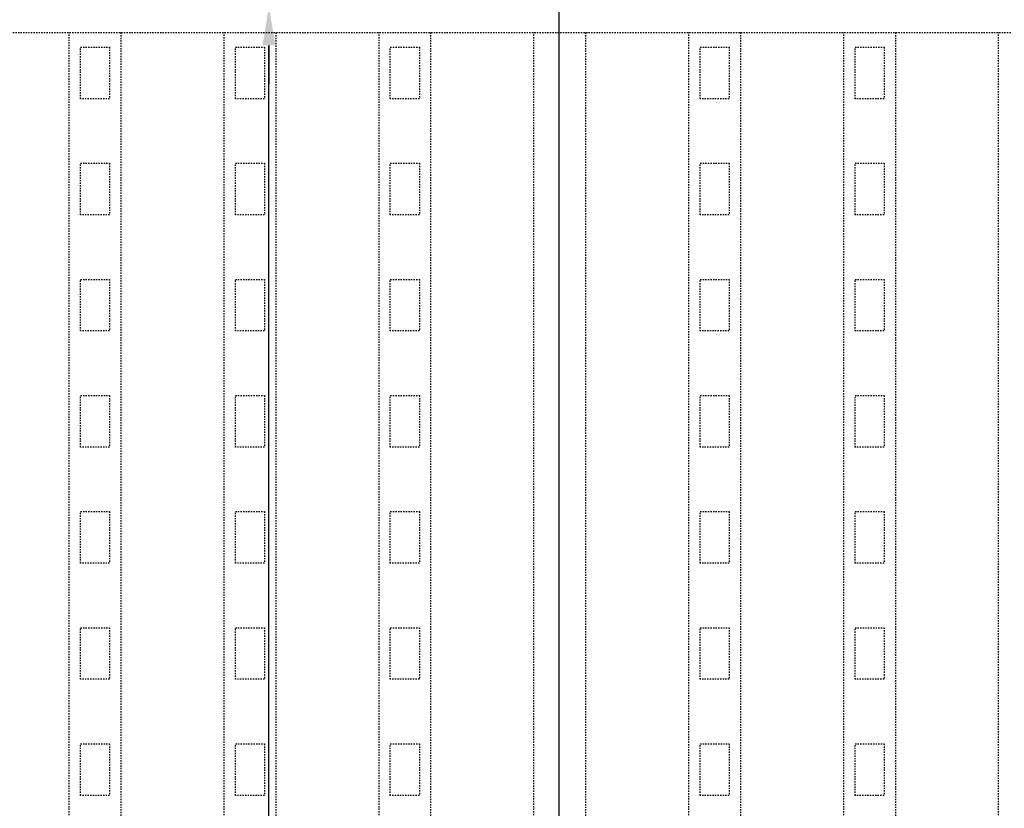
# Model space of a CAD drawing. Header units: inches. Extents: x 42 to 2941, y 45 to 289.
# Tile 8 of 21: x 938 to 1014, y 186 to 247. Entities that reach past the tile are written whole.
import ezdxf
from ezdxf import colors
from ezdxf.entities.mleader import LeaderData, LeaderLine
from ezdxf.math import Vec2, Vec3

# ---------------------------------------------------------------- set-up
doc = ezdxf.new("R2010")
doc.units = ezdxf.units.IN
doc.header["$MEASUREMENT"] = 0
doc.linetypes.add('Hidden 3_32_', pattern=[0.140625, 0.09375, -0.046875])
for name, color, linetype in [('A-DETL', 3, 'Continuous'), ('A-DETL-HDLN', 1, 'Hidden 3_32_'), ('G-ANNO-TEXT', 2, 'Continuous'), ('S-ANNO-DIMS', 1, 'Continuous')]:
    doc.layers.add(name, color=color, linetype=linetype)
doc.styles.add('Annotative', font='romans.shx', dxfattribs={"width": 0.8, "height": 0.125})
doc.dimstyles.new('Annotative', dxfattribs={"dimscale": 0, "dimtxt": 0.125, "dimasz": 0.125, "dimexe": 0.18, "dimexo": 0.0625, "dimgap": 0.09, "dimtad": 1, "dimdec": 3, "dimzin": 3, "dimdsep": 46, "dimlunit": 4, "dimtxsty": 'Annotative', "dimcen": 0.09, "dimclrt": 2, "dimazin": 2, "dimtfac": 1, "dimtdec": 3, "dimtmove": 1, "dimatfit": 3, "dimfxl": 1, "dimtfill": 1, "dimfrac": 2, "dimtolj": 1, "dimtzin": 0, "dimarcsym": 0})

# ---------------------------------------------------------------- blocks, each defined once
blk = doc.blocks.new('*D40')
at = {"layer": 'Defpoints', "color": 0, "transparency": 16777216}
for p in [(954.996, 248.399), (954.996, 247.899), (957.117, 248.399)]:
    blk.add_point(p, dxfattribs=at)
at = {"layer": 'S-ANNO-DIMS', "color": 0, "lineweight": -2, "transparency": 16777216}
for p, q in [((957.117, 269.745), (957.117, 248.399)), ((957.117, 251.399), (957.117, 254.399)), ((957.117, 247.899), (957.117, 248.399)), ((957.117, 247.899), (957.117, 248.399)), ((957.117, 244.899), (957.117, 241.899))]:
    blk.add_line(p, q, dxfattribs=at)
at = {"layer": 'S-ANNO-DIMS', "color": 0, "transparency": 16777216}
for points in [[(956.617, 251.399), (957.617, 251.399), (957.117, 248.399)], [(956.617, 244.899), (957.617, 244.899), (957.117, 247.899)]]:
    blk.add_solid(points, dxfattribs=at)
at = {"layer": 'S-ANNO-DIMS', "color": 2, "lineweight": -3, "transparency": 16777216, "insert": (950.957, 259.814), "char_height": 3, "attachment_point": 1, "rotation": 90, "line_spacing_factor": 0.983083, "style": 'Annotative', "bg_fill": 3, "box_fill_scale": 1.25, "bg_fill_color": 256, "bg_fill_true_color": 13158600, "bg_fill_transparency": 0}
blk.add_mtext('\\A1;1/2"', dxfattribs=at)
blk = doc.blocks.new('*D39')
at = {"layer": 'Defpoints', "color": 0, "transparency": 16777216}
for p in [(957.117, 247.899), (957.117, 247.899), (943.525, 93.649)]:
    blk.add_point(p, dxfattribs=at)
at = {"layer": 'S-ANNO-DIMS', "color": 0, "lineweight": -2, "transparency": 16777216}
blk.add_line((957.117, 96.649), (957.117, 244.899), dxfattribs=at)
at = {"layer": 'S-ANNO-DIMS', "color": 0, "transparency": 16777216}
for points in [[(956.617, 244.899), (957.617, 244.899), (957.117, 247.899)], [(956.617, 96.649), (957.617, 96.649), (957.117, 93.649)]]:
    blk.add_solid(points, dxfattribs=at)
at = {"layer": 'S-ANNO-DIMS', "color": 2, "lineweight": -3, "transparency": 16777216, "insert": (949.886, 170.774), "char_height": 3, "attachment_point": 5, "rotation": 90, "style": 'Annotative', "bg_fill": 3, "box_fill_scale": 1.25, "bg_fill_color": 256, "bg_fill_true_color": 13158600, "bg_fill_transparency": 0}
blk.add_mtext('\\A1;12\'-10 1/4"\\P(3/8" PLATE)', dxfattribs=at)

msp = doc.modelspace()

# ---------------------------------------------------------------- linework, layer by layer
at = {"layer": 'A-DETL', "lineweight": -3}
msp.add_line((979.58415, 247.89866), (979.58415, 93.64866), dxfattribs=at)
at = {"layer": 'A-DETL-HDLN', "lineweight": -3}
for p, q in [((718.08415, 245.89866), (1085.08415, 245.89866)), ((941.64665, 95.64866), (941.64665, 245.89866)), ((945.64665, 245.89866), (945.64665, 95.64866)), ((953.64665, 95.64866), (953.64665, 245.89866)), ((957.64665, 245.89866), (957.64665, 95.64866)), ((965.64665, 95.64866), (965.64665, 245.89866)), ((969.64665, 245.89866), (969.64665, 95.64866)), ((977.64665, 95.64866), (977.64665, 245.89866)), ((981.64665, 245.89866), (981.64665, 95.64866)), ((989.64665, 95.64866), (989.64665, 245.89866)), ((993.64665, 245.89866), (993.64665, 95.64866)), ((1001.64665, 95.64866), (1001.64665, 245.89866)), ((1005.64665, 245.89866), (1005.64665, 95.64866)), ((1013.64665, 95.64866), (1013.64665, 245.89866)), ((942.52165, 244.7719), (944.77165, 244.7719)), ((942.52165, 240.7719), (942.52165, 244.7719)), ((944.77165, 244.7719), (944.77165, 240.7719)), ((954.52165, 244.7719), (956.77165, 244.7719)), ((954.52165, 240.7719), (954.52165, 244.7719)), ((956.77165, 244.7719), (956.77165, 240.7719)), ((966.52165, 244.7719), (968.77165, 244.7719)), ((966.52165, 240.7719), (966.52165, 244.7719)), ((968.77165, 244.7719), (968.77165, 240.7719)), ((990.52165, 244.7719), (992.77165, 244.7719)), ((990.52165, 240.7719), (990.52165, 244.7719)), ((992.77165, 244.7719), (992.77165, 240.7719)), ((1002.52165, 244.7719), (1004.77165, 244.7719)), ((1002.52165, 240.7719), (1002.52165, 244.7719)), ((1004.77165, 244.7719), (1004.77165, 240.7719)), ((944.77165, 240.7719), (942.52165, 240.7719)), ((956.77165, 240.7719), (954.52165, 240.7719)), ((968.77165, 240.7719), (966.52165, 240.7719)), ((992.77165, 240.7719), (990.52165, 240.7719)), ((1004.77165, 240.7719), (1002.52165, 240.7719)), ((942.52165, 235.7719), (944.77165, 235.7719)), ((942.52165, 231.7719), (942.52165, 235.7719)), ((944.77165, 235.7719), (944.77165, 231.7719)), ((954.52165, 235.7719), (956.77165, 235.7719)), ((954.52165, 231.7719), (954.52165, 235.7719)), ((956.77165, 235.7719), (956.77165, 231.7719)), ((966.52165, 235.7719), (968.77165, 235.7719)), ((966.52165, 231.7719), (966.52165, 235.7719)), ((968.77165, 235.7719), (968.77165, 231.7719)), ((990.52165, 235.7719), (992.77165, 235.7719)), ((990.52165, 231.7719), (990.52165, 235.7719)), ((992.77165, 235.7719), (992.77165, 231.7719)), ((1002.52165, 235.7719), (1004.77165, 235.7719)), ((1002.52165, 231.7719), (1002.52165, 235.7719)), ((1004.77165, 235.7719), (1004.77165, 231.7719)), ((944.77165, 231.7719), (942.52165, 231.7719)), ((956.77165, 231.7719), (954.52165, 231.7719)), ((968.77165, 231.7719), (966.52165, 231.7719)), ((992.77165, 231.7719), (990.52165, 231.7719)), ((1004.77165, 231.7719), (1002.52165, 231.7719)), ((942.52165, 226.7719), (944.77165, 226.7719)), ((942.52165, 222.7719), (942.52165, 226.7719)), ((944.77165, 226.7719), (944.77165, 222.7719)), ((954.52165, 226.7719), (956.77165, 226.7719)), ((954.52165, 222.7719), (954.52165, 226.7719)), ((956.77165, 226.7719), (956.77165, 222.7719)), ((966.52165, 226.7719), (968.77165, 226.7719)), ((966.52165, 222.7719), (966.52165, 226.7719)), ((968.77165, 226.7719), (968.77165, 222.7719)), ((990.52165, 226.7719), (992.77165, 226.7719)), ((990.52165, 222.7719), (990.52165, 226.7719)), ((992.77165, 226.7719), (992.77165, 222.7719)), ((1002.52165, 226.7719), (1004.77165, 226.7719)), ((1002.52165, 222.7719), (1002.52165, 226.7719)), ((1004.77165, 226.7719), (1004.77165, 222.7719)), ((944.77165, 222.7719), (942.52165, 222.7719)), ((956.77165, 222.7719), (954.52165, 222.7719)), ((968.77165, 222.7719), (966.52165, 222.7719)), ((992.77165, 222.7719), (990.52165, 222.7719)), ((1004.77165, 222.7719), (1002.52165, 222.7719)), ((942.52165, 217.7719), (944.77165, 217.7719)), ((942.52165, 213.7719), (942.52165, 217.7719)), ((944.77165, 217.7719), (944.77165, 213.7719)), ((954.52165, 217.7719), (956.77165, 217.7719)), ((954.52165, 213.7719), (954.52165, 217.7719)), ((956.77165, 217.7719), (956.77165, 213.7719)), ((966.52165, 217.7719), (968.77165, 217.7719)), ((966.52165, 213.7719), (966.52165, 217.7719)), ((968.77165, 217.7719), (968.77165, 213.7719)), ((990.52165, 217.7719), (992.77165, 217.7719)), ((990.52165, 213.7719), (990.52165, 217.7719)), ((992.77165, 217.7719), (992.77165, 213.7719)), ((1002.52165, 217.7719), (1004.77165, 217.7719)), ((1002.52165, 213.7719), (1002.52165, 217.7719)), ((1004.77165, 217.7719), (1004.77165, 213.7719)), ((944.77165, 213.7719), (942.52165, 213.7719)), ((956.77165, 213.7719), (954.52165, 213.7719)), ((968.77165, 213.7719), (966.52165, 213.7719)), ((992.77165, 213.7719), (990.52165, 213.7719)), ((1004.77165, 213.7719), (1002.52165, 213.7719)), ((942.52165, 208.7719), (944.77165, 208.7719)), ((942.52165, 204.7719), (942.52165, 208.7719)), ((944.77165, 208.7719), (944.77165, 204.7719)), ((954.52165, 208.7719), (956.77165, 208.7719)), ((954.52165, 204.7719), (954.52165, 208.7719)), ((956.77165, 208.7719), (956.77165, 204.7719)), ((966.52165, 208.7719), (968.77165, 208.7719)), ((966.52165, 204.7719), (966.52165, 208.7719)), ((968.77165, 208.7719), (968.77165, 204.7719)), ((990.52165, 208.7719), (992.77165, 208.7719)), ((990.52165, 204.7719), (990.52165, 208.7719)), ((992.77165, 208.7719), (992.77165, 204.7719)), ((1002.52165, 208.7719), (1004.77165, 208.7719)), ((1002.52165, 204.7719), (1002.52165, 208.7719)), ((1004.77165, 208.7719), (1004.77165, 204.7719)), ((944.77165, 204.7719), (942.52165, 204.7719)), ((956.77165, 204.7719), (954.52165, 204.7719)), ((968.77165, 204.7719), (966.52165, 204.7719)), ((992.77165, 204.7719), (990.52165, 204.7719)), ((1004.77165, 204.7719), (1002.52165, 204.7719)), ((942.52165, 199.7719), (944.77165, 199.7719)), ((942.52165, 195.7719), (942.52165, 199.7719)), ((944.77165, 199.7719), (944.77165, 195.7719)), ((954.52165, 199.7719), (956.77165, 199.7719)), ((954.52165, 195.7719), (954.52165, 199.7719)), ((956.77165, 199.7719), (956.77165, 195.7719)), ((966.52165, 199.7719), (968.77165, 199.7719)), ((966.52165, 195.7719), (966.52165, 199.7719)), ((968.77165, 199.7719), (968.77165, 195.7719)), ((990.52165, 199.7719), (992.77165, 199.7719)), ((990.52165, 195.7719), (990.52165, 199.7719)), ((992.77165, 199.7719), (992.77165, 195.7719)), ((1002.52165, 199.7719), (1004.77165, 199.7719)), ((1002.52165, 195.7719), (1002.52165, 199.7719)), ((1004.77165, 199.7719), (1004.77165, 195.7719)), ((944.77165, 195.7719), (942.52165, 195.7719)), ((956.77165, 195.7719), (954.52165, 195.7719)), ((968.77165, 195.7719), (966.52165, 195.7719)), ((992.77165, 195.7719), (990.52165, 195.7719)), ((1004.77165, 195.7719), (1002.52165, 195.7719)), ((942.52165, 190.7719), (944.77165, 190.7719)), ((942.52165, 186.7719), (942.52165, 190.7719)), ((944.77165, 190.7719), (944.77165, 186.7719)), ((966.52165, 190.7719), (968.77165, 190.7719)), ((966.52165, 186.7719), (966.52165, 190.7719)), ((968.77165, 190.7719), (968.77165, 186.7719)), ((990.52165, 190.7719), (992.77165, 190.7719)), ((990.52165, 186.7719), (990.52165, 190.7719)), ((992.77165, 190.7719), (992.77165, 186.7719)), ((1002.52165, 190.7719), (1004.77165, 190.7719)), ((1002.52165, 186.7719), (1002.52165, 190.7719)), ((1004.77165, 190.7719), (1004.77165, 186.7719)), ((944.77165, 186.7719), (942.52165, 186.7719)), ((968.77165, 186.7719), (966.52165, 186.7719)), ((992.77165, 186.7719), (990.52165, 186.7719)), ((1004.77165, 186.7719), (1002.52165, 186.7719))]:
    msp.add_line(p, q, dxfattribs=at)

# ---------------------------------------------------------------- next in the draw order: dimensions: what is measured, and where the dimension line sits
at = {"layer": 'S-ANNO-DIMS', "lineweight": -3}
dim = msp.add_linear_dim(base=(957.11712, 248.39866), p1=(954.9958, 247.89866), p2=(954.9958, 248.39866), angle=90, dimstyle='Annotative', override={"dimpost": '\\X', "dimse1": 1, "dimse2": 1}, dxfattribs=at)
dim.commit()
dim.dimension.update_dxf_attribs({"geometry": '*D40', "text_midpoint": (960.57342, 263.69956), "dimtype": 160})

# ---------------------------------------------------------------- next in the draw order: dimensions: what is measured, and where the dimension line sits
dim = msp.add_linear_dim(base=(957.11712, 247.89866), p1=(943.5247, 93.64866), p2=(957.11712, 247.89866), angle=90, text='<>\\P(3/8" PLATE)', dimstyle='Annotative', override={"dimpost": '\\X', "dimse1": 1, "dimse2": 1, "dimtfill": 1}, dxfattribs=at)
dim.commit()
dim.dimension.update_dxf_attribs({"geometry": '*D39', "text_midpoint": (949.8857, 170.77366)})

# ---------------------------------------------------------------- next in the draw order: linework, layer by layer
at = {"layer": 'A-DETL-HDLN', "lineweight": -3}
for p, q in [((954.52165, 190.7719), (956.77165, 190.7719)), ((954.52165, 186.7719), (954.52165, 190.7719)), ((956.77165, 190.7719), (956.77165, 186.7719)), ((956.77165, 186.7719), (954.52165, 186.7719))]:
    msp.add_line(p, q, dxfattribs=at)

# ---------------------------------------------------------------- next in the draw order: leaders
at = {"layer": 'G-ANNO-TEXT', "lineweight": -3}
ml = msp.add_multileader_mtext('Standard', dxfattribs=at)
ml.set_content('{\\C256;EDGE OF STEEL DOOR FRAME, SEE S-702}', color=2, style='Annotative')
ml.set_leader_properties(color=1)
ml.build(insert=Vec2(0, 0))
ml.multileader.update_dxf_attribs({"text_right_attachment_type": 3, "dogleg_length": 0.125, "arrow_head_size": 4.32, "scale": 24})
ctx = ml.context
ctx.base_point, ctx.scale, ctx.char_height, ctx.arrow_head_size, ctx.landing_gap_size, ctx.plane_origin = Vec3(653.49455, 260.24368), 24, 3, 4.32, 2.16, Vec3(618.59386, 215.78179)
ctx.right_attachment = 3
notes = []
notes.append((ctx, [(1, (1, 1, 0), (701.15741, 255.24368), (-1, 0), 3, [(0, [(715.53861, 236.81727)], 0, [])])]))
ctx.mtext.insert, ctx.mtext.width, ctx.mtext.flow_direction = Vec3(655.65455, 262.02939), 54.9117051, 5
ml = msp.add_multileader_mtext('Standard', dxfattribs=at)
ml.set_content('{\\C256;EDGE OF STEEL DOOR PLATE}', color=2, style='Annotative')
ml.set_leader_properties(color=1)
ml.build(insert=Vec2(0, 0))
ml.multileader.update_dxf_attribs({"text_right_attachment_type": 3, "dogleg_length": 0.125, "arrow_head_size": 4.32, "scale": 24})
ctx = ml.context
ctx.base_point, ctx.scale, ctx.char_height, ctx.arrow_head_size, ctx.landing_gap_size, ctx.plane_origin = Vec3(653.49455, 239.85893), 24, 3, 4.32, 2.16, Vec3(618.59386, 205.5248)
ctx.right_attachment = 3
notes.append((ctx, [(1, (1, 1, 0), (689.15741, 234.85893), (-1, 0), 3, [(0, [(716.08415, 226.56028)], 0, [])])]))
ctx.mtext.insert, ctx.mtext.width, ctx.mtext.flow_direction = Vec3(655.65455, 241.35893), 32.319262, 5
ml = msp.add_multileader_mtext('Standard', dxfattribs=at)
ml.set_content('{\\C256;(4) - 1/2"∅ PLUG WELDS, TYPICAL AT CHANNELS WITHOUT EXTERIOR PLATE ACCESS}', color=2, style='Annotative')
ml.set_leader_properties(color=1)
ml.build(insert=Vec2(0, 0))
ml.multileader.update_dxf_attribs({"text_right_attachment_type": 3, "dogleg_length": 0.125, "arrow_head_size": 4.32, "scale": 24})
ctx = ml.context
ctx.base_point, ctx.scale, ctx.char_height, ctx.arrow_head_size, ctx.landing_gap_size, ctx.plane_origin = Vec3(653.49455, 215.55817), 24, 3, 4.32, 2.16, Vec3(618.59386, 192.77509)
ctx.right_attachment = 3
notes.append((ctx, [(1, (1, 1, 0), (710.75741, 199.98674), (-1, 0), 3, [(0, [(725.80487, 217.45316)], 0, [])])]))
ctx.mtext.insert, ctx.mtext.width, ctx.mtext.flow_direction = Vec3(655.65455, 217.05817), 50.7950409, 5
for ctx, leaders in notes:
    for number, flags, end, landing, length, lines in leaders:
        leader = LeaderData()
        leader.index, (leader.has_last_leader_line, leader.has_dogleg_vector, leader.attachment_direction) = number, flags
        leader.last_leader_point, leader.dogleg_vector, leader.dogleg_length = Vec3(end), Vec3(landing), length
        for number, points, colour, breaks in lines:
            line = LeaderLine()
            line.index, line.vertices, line.color, line.breaks = number, Vec3.list(points), colors.encode_raw_color(colour), breaks
            leader.lines.append(line)
        ctx.leaders.append(leader)

doc.saveas('drawing.dxf')
